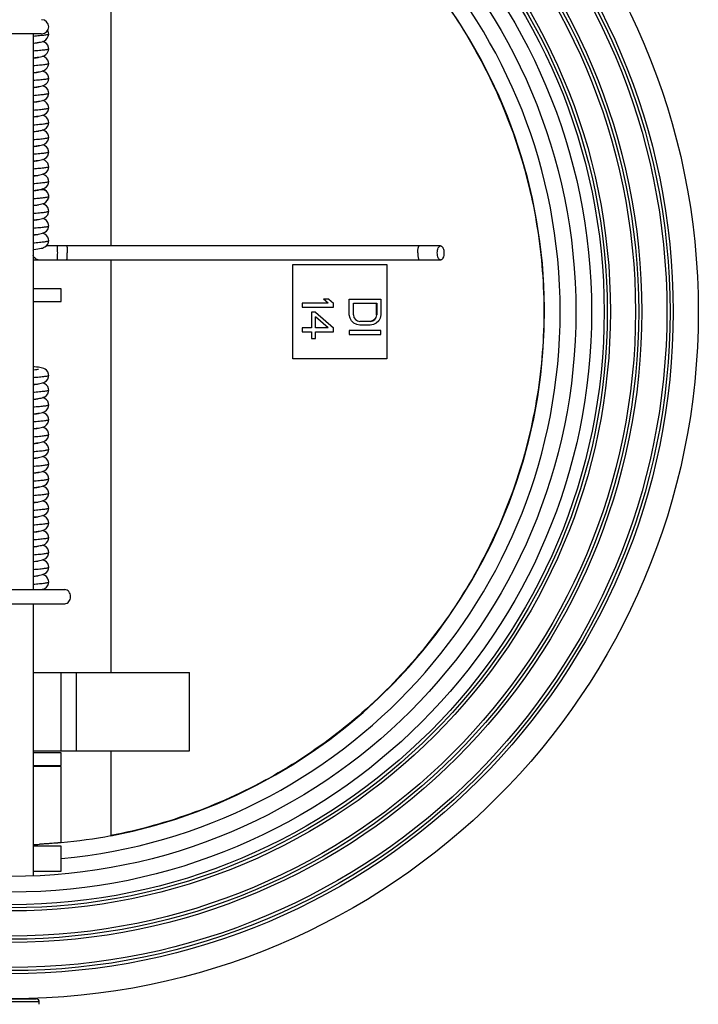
# Model space of a CAD drawing. Header units: millimetres. Extents: x 35 to 1506, y -73 to 359.
# Tile 11 of 13: x 1236 to 1344, y 32 to 189. Entities that reach past the tile are written whole.
import ezdxf

# ---------------------------------------------------------------- set-up
doc = ezdxf.new("R2010")
doc.units = ezdxf.units.MM
doc.header["$LTSCALE"] = 30.734
doc.layers.get('0').update_dxf_attribs({"linetype": 'CONTINUOUS'})

msp = doc.modelspace()

# ---------------------------------------------------------------- linework, layer by layer
at = {"color": 7, "linetype": 'Continuous'}
for p, q in [((1250.61, 215.11), (1250.61, 153.1)), ((1239.52, 186.9), (1226.68, 186.9)), ((1238.2, 186.9), (1238.2, 98.33)), ((1240.7, 186.85), (1240.7, 186.84)), ((1238.86, 185.51), (1239.15, 185.55)), ((1240.7, 184.49), (1240.7, 184.49)), ((1238.84, 183.16), (1239.14, 183.2)), ((1240.7, 182.14), (1240.7, 182.14)), ((1240.7, 179.79), (1240.7, 179.79)), ((1240.7, 177.45), (1240.7, 177.45)), ((1240.7, 175.1), (1240.7, 175.1)), ((1240.7, 172.75), (1240.7, 172.75)), ((1240.7, 170.4), (1240.7, 170.4)), ((1240.7, 168.05), (1240.7, 168.05)), ((1240.7, 165.7), (1240.7, 165.7)), ((1240.7, 163.35), (1240.7, 163.35)), ((1238.84, 162.01), (1239.11, 162.04)), ((1240.47, 160.31), (1240.58, 160.49)), ((1240.55, 160.43), (1240.57, 160.46)), ((1240.57, 160.46), (1240.68, 160.79)), ((1240.68, 160.79), (1240.7, 161)), ((1240.7, 161), (1240.69, 160.98)), ((1240.7, 161), (1240.7, 161)), ((1238.85, 159.66), (1239.14, 159.7)), ((1240.7, 158.64), (1240.7, 158.65)), ((1240.7, 156.29), (1240.7, 156.3)), ((1239.89, 155.06), (1239.72, 155.12)), ((1240.7, 153.94), (1240.7, 153.94)), ((1303.15, 153.1), (1240.33, 153.1)), ((1303.15, 150.85), (1238.2, 150.85)), ((1250.61, 150.85), (1250.61, 85.11)), ((1279.6, 150.11), (1294.6, 150.11)), ((1279.6, 135.11), (1279.6, 150.11)), ((1294.6, 150.11), (1294.6, 135.11)), ((1242.7, 146.24), (1238.2, 146.24)), ((1242.7, 144.24), (1242.7, 146.24)), ((1285.35, 144.61), (1284.5, 144.61)), ((1285.25, 143.99), (1284.5, 144.61)), ((1285.35, 144.61), (1286.1, 143.99)), ((1288.6, 144.61), (1293.6, 144.61)), ((1288.6, 142.11), (1288.6, 144.61)), ((1293.6, 144.61), (1293.6, 142.11)), ((1238.2, 144.24), (1242.7, 144.24)), ((1285.25, 143.99), (1281.1, 143.99)), ((1281.1, 143.99), (1281.1, 143.36)), ((1281.1, 143.36), (1286.1, 143.36)), ((1286.1, 143.36), (1286.1, 143.99)), ((1289.24, 143.99), (1292.96, 143.99)), ((1289.24, 142.11), (1289.24, 143.99)), ((1292.95, 142.11), (1292.95, 143.99)), ((1292.96, 143.99), (1292.96, 142.11)), ((1283.23, 142.53), (1282.59, 142.53)), ((1282.59, 142.53), (1282.59, 140.03)), ((1283.23, 142.53), (1286.1, 140.03)), ((1285.25, 140.03), (1283.23, 141.8)), ((1283.23, 140.03), (1283.23, 141.8)), ((1288.71, 141.59), (1288.6, 142.11)), ((1288.92, 141.18), (1288.71, 141.59)), ((1289.24, 142.11), (1289.34, 141.7)), ((1289.34, 141.7), (1289.56, 141.38)), ((1289.56, 141.38), (1289.88, 141.18)), ((1292.63, 141.38), (1292.31, 141.18)), ((1292.32, 141.18), (1292.64, 141.38)), ((1292.84, 141.7), (1292.63, 141.38)), ((1292.64, 141.38), (1292.85, 141.7)), ((1292.95, 142.11), (1292.84, 141.7)), ((1292.85, 141.7), (1292.96, 142.11)), ((1292.95, 142.11), (1292.96, 142.11)), ((1293.49, 141.59), (1293.28, 141.18)), ((1293.6, 142.11), (1293.49, 141.59)), ((1282.59, 140.03), (1281.1, 140.03)), ((1281.1, 140.03), (1281.1, 139.41)), ((1285.25, 140.03), (1283.23, 140.03)), ((1286.1, 139.41), (1286.1, 140.03)), ((1289.34, 140.76), (1288.92, 141.18)), ((1289.77, 140.55), (1289.34, 140.76)), ((1290.3, 140.45), (1289.77, 140.55)), ((1289.88, 141.18), (1290.3, 141.07)), ((1291.9, 141.07), (1290.3, 141.07)), ((1291.9, 140.45), (1290.3, 140.45)), ((1292.31, 141.18), (1291.88, 141.07)), ((1291.9, 141.07), (1292.32, 141.18)), ((1292.43, 140.55), (1291.9, 140.45)), ((1292.85, 140.76), (1292.43, 140.55)), ((1293.28, 141.18), (1292.85, 140.76)), ((1281.1, 139.41), (1282.59, 139.41)), ((1282.59, 139.41), (1282.59, 138.36)), ((1282.59, 138.36), (1283.23, 138.36)), ((1283.23, 139.41), (1286.1, 139.41)), ((1283.23, 138.36), (1283.23, 139.41)), ((1293.6, 139.61), (1288.6, 139.61)), ((1288.6, 139.61), (1288.6, 138.99)), ((1288.6, 138.99), (1293.6, 138.99)), ((1293.6, 138.99), (1293.6, 139.61)), ((1294.6, 135.11), (1279.6, 135.11)), ((1240.7, 132.44), (1240.7, 132.44)), ((1240.7, 130.09), (1240.7, 130.09)), ((1240.7, 127.74), (1240.7, 127.74)), ((1240.7, 125.39), (1240.7, 125.39)), ((1240.7, 123.04), (1240.7, 123.04)), ((1240.7, 120.69), (1240.7, 120.69)), ((1240.7, 118.34), (1240.7, 118.34)), ((1240.7, 115.99), (1240.7, 115.99)), ((1240.7, 113.64), (1240.7, 113.64)), ((1240.7, 111.29), (1240.7, 111.29)), ((1240.7, 108.94), (1240.7, 108.94)), ((1238.81, 105.25), (1239.09, 105.29)), ((1240.7, 106.59), (1240.7, 106.59)), ((1240.7, 104.24), (1240.7, 104.24)), ((1240.7, 101.89), (1240.7, 101.89)), ((1240.7, 99.54), (1240.7, 99.54)), ((1230.49, 98.33), (1243.27, 98.33)), ((1239.59, 98.33), (1239.68, 98.35)), ((1239.82, 98.33), (1239.72, 98.37)), ((1230.49, 96.08), (1243.27, 96.08)), ((1238.2, 96.08), (1238.2, 52.68)), ((1238.2, 85.11), (1263.13, 85.11)), ((1242.68, 72.61), (1242.68, 85.11)), ((1245.12, 72.61), (1245.12, 85.11)), ((1263.13, 72.61), (1263.13, 85.11)), ((1238.2, 72.61), (1263.13, 72.61)), ((1242.7, 72.32), (1238.2, 72.32)), ((1242.7, 70.32), (1242.7, 72.32)), ((1250.61, 72.61), (1250.61, 59.13)), ((1238.2, 70.32), (1242.7, 70.32)), ((1242.7, 70.11), (1238.2, 70.11)), ((1242.7, 57.99), (1242.7, 70.11)), ((1242.7, 57.43), (1238.2, 57.43)), ((1242.7, 53.43), (1242.7, 57.43)), ((1238.2, 53.43), (1242.7, 53.43)), ((1230.7, 33.11), (1238.7, 33.11)), ((1239.2, 32.61), (1230.2, 32.61)), ((1239.2, 32.24), (1239.2, 32.61))]:
    msp.add_line(p, q, dxfattribs=at)
for points in [[(1239.15, 185.55), (1239.39, 185.59), (1239.6, 185.64), (1239.8, 185.69), (1240.01, 185.78), (1240.25, 185.93), (1240.48, 186.18), (1240.64, 186.5), (1240.7, 186.85)], [(1240.7, 186.84), (1240.67, 187.07), (1240.55, 187.41), (1240.53, 187.44)], [(1238.2, 185.43), (1238.53, 185.47), (1238.86, 185.51)], [(1239.09, 185.47), (1239.09, 185.47), (1239.04, 185.46), (1238.94, 185.44), (1238.8, 185.42), (1238.61, 185.39), (1238.39, 185.36), (1238.2, 185.34)], [(1240.7, 184.49), (1240.67, 184.72), (1240.55, 185.06), (1240.34, 185.33), (1240.1, 185.51), (1239.89, 185.61), (1239.72, 185.67)], [(1239.14, 183.2), (1239.39, 183.24), (1239.61, 183.29), (1239.81, 183.35), (1240.02, 183.44), (1240.26, 183.59), (1240.48, 183.82), (1240.64, 184.13), (1240.7, 184.49)], [(1238.2, 183.08), (1238.49, 183.11), (1238.84, 183.16)], [(1239.09, 183.12), (1239.09, 183.12), (1239.04, 183.11), (1238.95, 183.09), (1238.81, 183.07), (1238.64, 183.04), (1238.43, 183.01), (1238.2, 182.99)], [(1238.97, 180.82), (1239.22, 180.86), (1239.45, 180.9), (1239.65, 180.95), (1239.84, 181.01), (1240.04, 181.1), (1240.27, 181.25), (1240.48, 181.48), (1240.64, 181.78), (1240.7, 182.14)], [(1240.7, 182.14), (1240.67, 182.37), (1240.55, 182.71), (1240.35, 182.97), (1240.11, 183.15), (1239.9, 183.26), (1239.72, 183.32)], [(1238.2, 180.73), (1238.34, 180.75), (1238.68, 180.78), (1238.97, 180.82)], [(1239.09, 180.77), (1239.09, 180.77), (1239.06, 180.76), (1238.98, 180.75), (1238.86, 180.73), (1238.7, 180.7), (1238.51, 180.68), (1238.29, 180.65), (1238.2, 180.64)], [(1240.7, 179.79), (1240.68, 180.02), (1240.55, 180.36), (1240.34, 180.63), (1240.1, 180.81), (1239.89, 180.91), (1239.72, 180.97)], [(1239.02, 178.48), (1239.26, 178.52), (1239.47, 178.56), (1239.66, 178.6), (1239.85, 178.66), (1240.05, 178.75), (1240.28, 178.9), (1240.49, 179.14), (1240.65, 179.45), (1240.7, 179.79)], [(1238.2, 178.38), (1238.41, 178.4), (1238.74, 178.44), (1239.02, 178.48)], [(1239.09, 178.42), (1239.09, 178.42), (1239.07, 178.42), (1239.01, 178.4), (1238.9, 178.38), (1238.76, 178.36), (1238.58, 178.33), (1238.37, 178.31), (1238.2, 178.29)], [(1239.05, 176.14), (1239.31, 176.18), (1239.52, 176.22), (1239.72, 176.27), (1239.91, 176.33), (1240.12, 176.44), (1240.35, 176.61), (1240.55, 176.87), (1240.67, 177.2), (1240.7, 177.45)], [(1240.7, 177.45), (1240.68, 177.67), (1240.56, 178), (1240.35, 178.27), (1240.11, 178.46), (1239.89, 178.56), (1239.72, 178.62)], [(1238.2, 176.03), (1238.39, 176.05), (1238.75, 176.09), (1239.05, 176.14)], [(1239.09, 176.07), (1239.09, 176.07), (1239.07, 176.07), (1239, 176.05), (1238.89, 176.03), (1238.75, 176.01), (1238.57, 175.98), (1238.35, 175.95), (1238.2, 175.94)], [(1240.7, 175.1), (1240.68, 175.31), (1240.56, 175.65), (1240.36, 175.92), (1240.12, 176.1), (1239.9, 176.21), (1239.72, 176.27)], [(1239.06, 173.79), (1239.31, 173.83), (1239.52, 173.87), (1239.71, 173.92), (1239.9, 173.98), (1240.1, 174.08), (1240.34, 174.25), (1240.55, 174.52), (1240.68, 174.86), (1240.7, 175.1)], [(1238.2, 173.68), (1238.44, 173.71), (1238.78, 173.75), (1239.06, 173.79)], [(1239.09, 173.72), (1239.09, 173.72), (1239.08, 173.72), (1239.02, 173.71), (1238.92, 173.69), (1238.78, 173.66), (1238.61, 173.64), (1238.41, 173.61), (1238.2, 173.59)], [(1239.01, 171.43), (1239.27, 171.47), (1239.49, 171.51), (1239.68, 171.56), (1239.87, 171.62), (1240.09, 171.72), (1240.33, 171.9), (1240.55, 172.17), (1240.68, 172.51), (1240.7, 172.75)], [(1240.7, 172.75), (1240.68, 172.97), (1240.55, 173.31), (1240.35, 173.57), (1240.11, 173.76), (1239.88, 173.87), (1239.72, 173.92)], [(1238.2, 171.33), (1238.38, 171.35), (1238.72, 171.39), (1239.01, 171.43)], [(1239.08, 171.37), (1239.09, 171.37), (1239.07, 171.37), (1239.01, 171.35), (1238.9, 171.33), (1238.75, 171.31), (1238.57, 171.28), (1238.35, 171.25), (1238.2, 171.24)], [(1240.7, 170.4), (1240.68, 170.62), (1240.56, 170.95), (1240.37, 171.21), (1240.14, 171.39), (1239.91, 171.51), (1239.72, 171.57)], [(1239.02, 169.08), (1239.28, 169.12), (1239.51, 169.17), (1239.71, 169.22), (1239.9, 169.28), (1240.11, 169.38), (1240.34, 169.56), (1240.54, 169.82), (1240.67, 170.15), (1240.7, 170.4)], [(1238.2, 168.98), (1238.36, 169), (1238.72, 169.04), (1239.02, 169.08)], [(1239.07, 169.02), (1239.08, 169.02), (1239.08, 169.02), (1239.02, 169.01), (1238.92, 168.99), (1238.77, 168.96), (1238.59, 168.93), (1238.37, 168.91), (1238.2, 168.89)], [(1239.03, 166.73), (1239.28, 166.77), (1239.51, 166.82), (1239.71, 166.87), (1239.9, 166.93), (1240.11, 167.03), (1240.34, 167.21), (1240.54, 167.47), (1240.67, 167.8), (1240.7, 168.05)], [(1240.7, 168.05), (1240.67, 168.27), (1240.55, 168.61), (1240.35, 168.88), (1240.11, 169.06), (1239.9, 169.16), (1239.72, 169.22)], [(1238.2, 166.63), (1238.38, 166.65), (1238.72, 166.69), (1239.03, 166.73)], [(1239.08, 166.67), (1239.08, 166.67), (1239.03, 166.66), (1238.94, 166.64), (1238.82, 166.62), (1238.65, 166.59), (1238.46, 166.57), (1238.23, 166.54), (1238.2, 166.54)], [(1240.7, 165.7), (1240.67, 165.93), (1240.55, 166.26), (1240.35, 166.52), (1240.12, 166.7), (1239.9, 166.81), (1239.72, 166.87)], [(1239.02, 164.38), (1239.27, 164.42), (1239.49, 164.46), (1239.69, 164.51), (1239.88, 164.57), (1240.09, 164.68), (1240.33, 164.85), (1240.54, 165.11), (1240.67, 165.45), (1240.7, 165.7)], [(1238.2, 164.28), (1238.4, 164.3), (1238.73, 164.34), (1239.02, 164.38)], [(1239.07, 164.32), (1239.08, 164.32), (1239.07, 164.32), (1239.01, 164.3), (1238.9, 164.28), (1238.74, 164.26), (1238.53, 164.23), (1238.27, 164.19), (1238.2, 164.19)], [(1239.11, 162.04), (1239.34, 162.08), (1239.54, 162.12), (1239.72, 162.17), (1239.91, 162.23), (1240.11, 162.34), (1240.34, 162.51), (1240.55, 162.78), (1240.67, 163.11), (1240.7, 163.35)], [(1240.7, 163.35), (1240.67, 163.59), (1240.55, 163.92), (1240.35, 164.18), (1240.11, 164.36), (1239.89, 164.46), (1239.72, 164.52)], [(1238.2, 161.93), (1238.53, 161.97), (1238.84, 162.01)], [(1239.08, 161.97), (1239.08, 161.97), (1239.02, 161.96), (1238.92, 161.94), (1238.77, 161.91), (1238.58, 161.88), (1238.36, 161.85), (1238.2, 161.84)], [(1240.7, 161), (1240.67, 161.24), (1240.54, 161.57), (1240.34, 161.83), (1240.1, 162.01), (1239.88, 162.12), (1239.72, 162.17)], [(1239.14, 159.7), (1239.39, 159.74), (1239.6, 159.79), (1239.8, 159.85), (1240.01, 159.93), (1240.24, 160.08), (1240.47, 160.31)], [(1238.2, 159.58), (1238.5, 159.61), (1238.85, 159.66)], [(1239.08, 159.62), (1239.08, 159.62), (1239.08, 159.62), (1239.01, 159.6), (1238.9, 159.58), (1238.74, 159.56), (1238.55, 159.53), (1238.31, 159.5), (1238.2, 159.49)], [(1239.05, 157.33), (1239.3, 157.37), (1239.51, 157.42), (1239.71, 157.47), (1239.9, 157.53), (1240.11, 157.64), (1240.34, 157.81), (1240.54, 158.07), (1240.67, 158.4), (1240.7, 158.65)], [(1240.7, 158.64), (1240.67, 158.87), (1240.55, 159.21), (1240.34, 159.48), (1240.11, 159.66), (1239.89, 159.76), (1239.72, 159.82)], [(1238.2, 157.23), (1238.44, 157.26), (1238.76, 157.3), (1239.05, 157.33)], [(1239.09, 157.27), (1239.08, 157.27), (1239.03, 157.26), (1238.92, 157.24), (1238.78, 157.21), (1238.61, 157.19), (1238.4, 157.16), (1238.2, 157.14)], [(1240.7, 156.29), (1240.67, 156.52), (1240.55, 156.85), (1240.35, 157.12), (1240.12, 157.3), (1239.91, 157.41), (1239.72, 157.47)], [(1239.88, 155.17), (1240.1, 155.28), (1240.33, 155.45), (1240.54, 155.72), (1240.67, 156.06), (1240.7, 156.3)], [(1238.2, 154.88), (1238.42, 154.9), (1238.75, 154.94), (1239.03, 154.98)], [(1239.08, 154.92), (1239.08, 154.92), (1239.08, 154.92), (1239.02, 154.91), (1238.91, 154.88), (1238.76, 154.86), (1238.57, 154.83), (1238.34, 154.8), (1238.2, 154.79)], [(1239.03, 154.98), (1239.28, 155.02), (1239.5, 155.06), (1239.69, 155.11), (1239.88, 155.17)], [(1240.7, 153.94), (1240.67, 154.17), (1240.55, 154.51), (1240.34, 154.78), (1240.1, 154.96), (1239.89, 155.06)], [(1240.34, 153.11), (1240.55, 153.38), (1240.67, 153.71), (1240.7, 153.94)], [(1238.2, 152.53), (1238.27, 152.54), (1238.64, 152.58), (1238.96, 152.62), (1239.24, 152.67), (1239.48, 152.71), (1239.69, 152.76), (1239.89, 152.83), (1240.1, 152.93), (1240.34, 153.11)], [(1240.7, 132.44), (1240.67, 132.68), (1240.55, 133.01), (1240.35, 133.27), (1240.12, 133.45), (1239.91, 133.55), (1239.72, 133.62), (1239.52, 133.67), (1239.31, 133.71), (1239.06, 133.75), (1238.77, 133.79), (1238.43, 133.83), (1238.2, 133.86)], [(1239.08, 133.42), (1239.08, 133.41), (1239.02, 133.4), (1238.92, 133.38), (1238.77, 133.36), (1238.58, 133.33), (1238.35, 133.3), (1238.2, 133.28)], [(1239.02, 131.12), (1239.28, 131.17), (1239.51, 131.21), (1239.71, 131.26), (1239.9, 131.33), (1240.11, 131.43), (1240.35, 131.61), (1240.55, 131.88), (1240.67, 132.22), (1240.7, 132.44)], [(1238.2, 131.03), (1238.36, 131.04), (1238.71, 131.08), (1239.02, 131.12)], [(1239.08, 131.06), (1239.08, 131.07), (1239.06, 131.06), (1238.99, 131.04), (1238.87, 131.02), (1238.7, 130.99), (1238.49, 130.97), (1238.25, 130.94), (1238.2, 130.93)], [(1240.7, 130.09), (1240.67, 130.34), (1240.54, 130.67), (1240.33, 130.93), (1240.1, 131.11), (1239.88, 131.21), (1239.72, 131.27)], [(1238.2, 128.68), (1238.33, 128.69), (1238.67, 128.73), (1238.98, 128.77)], [(1239.08, 128.72), (1239.08, 128.71), (1239.02, 128.7), (1238.92, 128.68), (1238.77, 128.66), (1238.59, 128.63), (1238.37, 128.6), (1238.2, 128.58)], [(1238.98, 128.77), (1239.25, 128.81), (1239.48, 128.85), (1239.68, 128.9), (1239.87, 128.97), (1240.09, 129.07), (1240.34, 129.25), (1240.55, 129.53), (1240.67, 129.87), (1240.7, 130.09)], [(1240.7, 127.74), (1240.67, 127.99), (1240.54, 128.33), (1240.33, 128.59), (1240.09, 128.76), (1239.88, 128.86), (1239.72, 128.92)], [(1238.97, 126.42), (1239.24, 126.46), (1239.48, 126.5), (1239.69, 126.55), (1239.89, 126.62), (1240.11, 126.73), (1240.34, 126.91), (1240.54, 127.17), (1240.67, 127.51), (1240.7, 127.74)], [(1238.2, 126.33), (1238.28, 126.33), (1238.65, 126.38), (1238.97, 126.42)], [(1239.08, 126.36), (1239.08, 126.37), (1239.07, 126.36), (1239, 126.35), (1238.89, 126.32), (1238.72, 126.3), (1238.52, 126.27), (1238.28, 126.24), (1238.2, 126.23)], [(1240.7, 125.39), (1240.67, 125.64), (1240.54, 125.97), (1240.33, 126.23), (1240.1, 126.41), (1239.88, 126.51), (1239.72, 126.57)], [(1238.2, 123.98), (1238.32, 123.99), (1238.69, 124.03), (1239.01, 124.07)], [(1239.09, 124.02), (1239.08, 124.02), (1239.03, 124), (1238.92, 123.98), (1238.77, 123.96), (1238.57, 123.93), (1238.35, 123.9), (1238.2, 123.88)], [(1239.01, 124.07), (1239.28, 124.12), (1239.51, 124.16), (1239.71, 124.21), (1239.9, 124.28), (1240.12, 124.39), (1240.35, 124.57), (1240.56, 124.84), (1240.68, 125.18), (1240.7, 125.39)], [(1240.7, 123.04), (1240.67, 123.27), (1240.54, 123.61), (1240.34, 123.88), (1240.1, 124.06), (1239.88, 124.16), (1239.72, 124.21)], [(1239.05, 121.73), (1239.3, 121.77), (1239.51, 121.81), (1239.71, 121.86), (1239.9, 121.92), (1240.11, 122.03), (1240.35, 122.21), (1240.55, 122.47), (1240.67, 122.81), (1240.7, 123.04)], [(1238.2, 121.63), (1238.48, 121.66), (1238.78, 121.69), (1239.05, 121.73)], [(1239.08, 121.66), (1239.09, 121.67), (1239.08, 121.67), (1239.02, 121.65), (1238.91, 121.63), (1238.76, 121.6), (1238.57, 121.58), (1238.34, 121.55), (1238.2, 121.53)], [(1240.7, 120.69), (1240.67, 120.93), (1240.54, 121.26), (1240.34, 121.52), (1240.11, 121.7), (1239.9, 121.8), (1239.72, 121.86)], [(1238.2, 119.28), (1238.47, 119.3), (1238.79, 119.34), (1239.07, 119.38)], [(1239.08, 119.31), (1239.09, 119.32), (1239.08, 119.32), (1239.03, 119.3), (1238.92, 119.28), (1238.77, 119.26), (1238.59, 119.23), (1238.37, 119.2), (1238.2, 119.18)], [(1239.07, 119.38), (1239.31, 119.42), (1239.51, 119.46), (1239.7, 119.51), (1239.89, 119.57), (1240.1, 119.67), (1240.34, 119.85), (1240.55, 120.12), (1240.68, 120.46), (1240.7, 120.69)], [(1240.7, 118.34), (1240.67, 118.58), (1240.54, 118.92), (1240.33, 119.18), (1240.1, 119.36), (1239.89, 119.46), (1239.72, 119.51)], [(1238.98, 117.02), (1239.25, 117.06), (1239.48, 117.11), (1239.69, 117.15), (1239.88, 117.22), (1240.1, 117.32), (1240.34, 117.5), (1240.54, 117.76), (1240.67, 118.1), (1240.7, 118.34)], [(1238.2, 116.93), (1238.33, 116.94), (1238.67, 116.98), (1238.98, 117.02)], [(1239.09, 116.97), (1239.09, 116.97), (1239.03, 116.95), (1238.92, 116.93), (1238.77, 116.91), (1238.58, 116.88), (1238.34, 116.85), (1238.2, 116.83)], [(1240.7, 115.99), (1240.67, 116.23), (1240.54, 116.57), (1240.33, 116.83), (1240.1, 117.01), (1239.89, 117.11), (1239.72, 117.16)], [(1238.2, 114.58), (1238.44, 114.6), (1238.76, 114.64), (1239.03, 114.68)], [(1239.09, 114.62), (1239.09, 114.62), (1239.07, 114.61), (1239.01, 114.6), (1238.9, 114.58), (1238.76, 114.55), (1238.58, 114.53), (1238.38, 114.5), (1238.2, 114.48)], [(1239.03, 114.68), (1239.28, 114.72), (1239.5, 114.76), (1239.69, 114.81), (1239.88, 114.87), (1240.1, 114.97), (1240.34, 115.15), (1240.55, 115.42), (1240.67, 115.75), (1240.7, 115.99)], [(1240.7, 113.64), (1240.68, 113.88), (1240.55, 114.21), (1240.35, 114.47), (1240.1, 114.66), (1239.88, 114.76), (1239.72, 114.81)], [(1239.03, 112.33), (1239.29, 112.37), (1239.51, 112.41), (1239.7, 112.46), (1239.89, 112.52), (1240.11, 112.63), (1240.35, 112.82), (1240.56, 113.09), (1240.68, 113.43), (1240.7, 113.64)], [(1238.2, 112.22), (1238.37, 112.24), (1238.72, 112.28), (1239.03, 112.33)], [(1239.08, 112.26), (1239.08, 112.27), (1239.08, 112.27), (1239.02, 112.25), (1238.9, 112.23), (1238.74, 112.2), (1238.54, 112.17), (1238.29, 112.14), (1238.2, 112.13)], [(1240.7, 111.29), (1240.68, 111.52), (1240.55, 111.86), (1240.34, 112.13), (1240.09, 112.31), (1239.88, 112.41), (1239.72, 112.47)], [(1238.2, 109.87), (1238.4, 109.9), (1238.75, 109.94), (1239.05, 109.98)], [(1239.08, 109.92), (1239.09, 109.92), (1239.08, 109.91), (1239.02, 109.9), (1238.92, 109.88), (1238.79, 109.86), (1238.63, 109.83), (1238.44, 109.81), (1238.22, 109.78), (1238.2, 109.78)], [(1239.05, 109.98), (1239.3, 110.02), (1239.52, 110.06), (1239.71, 110.11), (1239.9, 110.17), (1240.11, 110.28), (1240.36, 110.47), (1240.56, 110.74), (1240.68, 111.08), (1240.7, 111.29)], [(1240.7, 108.94), (1240.68, 109.17), (1240.55, 109.5), (1240.34, 109.78), (1240.1, 109.96), (1239.88, 110.06), (1239.72, 110.12)], [(1239, 107.62), (1239.26, 107.66), (1239.49, 107.71), (1239.68, 107.75), (1239.87, 107.82), (1240.09, 107.92), (1240.34, 108.1), (1240.55, 108.38), (1240.68, 108.72), (1240.7, 108.94)], [(1238.2, 107.52), (1238.33, 107.54), (1238.69, 107.58), (1239, 107.62)], [(1239.08, 107.57), (1239.09, 107.57), (1239.07, 107.56), (1239.01, 107.55), (1238.9, 107.53), (1238.74, 107.5), (1238.56, 107.47), (1238.33, 107.45), (1238.2, 107.43)], [(1240.7, 106.59), (1240.68, 106.82), (1240.55, 107.15), (1240.35, 107.42), (1240.11, 107.61), (1239.89, 107.71), (1239.72, 107.77)], [(1238.2, 105.17), (1238.49, 105.21), (1238.81, 105.25)], [(1239.08, 105.22), (1239.08, 105.21), (1239.02, 105.2), (1238.92, 105.18), (1238.78, 105.16), (1238.59, 105.13), (1238.37, 105.1), (1238.2, 105.08)], [(1239.09, 105.29), (1239.33, 105.33), (1239.53, 105.37), (1239.72, 105.42), (1239.91, 105.48), (1240.13, 105.59), (1240.37, 105.78), (1240.57, 106.05), (1240.68, 106.38), (1240.7, 106.59)], [(1240.7, 104.24), (1240.67, 104.49), (1240.54, 104.82), (1240.33, 105.08), (1240.1, 105.26), (1239.89, 105.36), (1239.72, 105.42)], [(1238.97, 102.92), (1239.25, 102.96), (1239.49, 103.01), (1239.7, 103.06), (1239.89, 103.12), (1240.11, 103.23), (1240.34, 103.41), (1240.55, 103.67), (1240.67, 104.01), (1240.7, 104.24)], [(1238.2, 102.83), (1238.28, 102.83), (1238.64, 102.87), (1238.97, 102.92)], [(1239.08, 102.87), (1239.08, 102.86), (1239.03, 102.85), (1238.93, 102.83), (1238.79, 102.81), (1238.61, 102.78), (1238.4, 102.75), (1238.2, 102.73)], [(1240.7, 101.89), (1240.67, 102.14), (1240.54, 102.47), (1240.33, 102.73), (1240.1, 102.91), (1239.88, 103.01), (1239.72, 103.07)], [(1238.2, 100.48), (1238.28, 100.48), (1238.66, 100.53), (1238.98, 100.57)], [(1239.07, 100.51), (1239.08, 100.51), (1239.07, 100.51), (1239.01, 100.5), (1238.9, 100.48), (1238.75, 100.45), (1238.55, 100.42), (1238.31, 100.39), (1238.2, 100.38)], [(1238.98, 100.57), (1239.26, 100.61), (1239.49, 100.66), (1239.7, 100.71), (1239.89, 100.77), (1240.11, 100.88), (1240.34, 101.06), (1240.55, 101.32), (1240.67, 101.66), (1240.7, 101.89)], [(1240.7, 99.54), (1240.67, 99.8), (1240.53, 100.13), (1240.33, 100.39), (1240.09, 100.56), (1239.87, 100.67), (1239.72, 100.72)], [(1239.68, 98.35), (1239.87, 98.42), (1240.09, 98.52), (1240.33, 98.7), (1240.55, 98.97), (1240.67, 99.32), (1240.7, 99.54)]]:
    msp.add_lwpolyline(points, dxfattribs=at)
for radius in [109.5, 105.5, 105, 104.5, 100.5, 100, 99.5, 95.5, 95, 94.5, 92.5, 90]:
    msp.add_circle((1234.7, 142.61), radius, dxfattribs=at)
for centre, radius, start, end in [((1234.7, 142.61), 87.5, 275.2653, 84.735), ((1234.7, 142.61), 85, 280.7855, 70.4616), ((1239.58, 188.02), 1.12, 270, 90), ((1239.55, 160.99), 1.14, 334.1498, 342.4139), ((1239.55, 160.98), 1.15, 17.227, 18.4824), ((1239.55, 160.99), 1.15, 342.411, 345.6913), ((1239.6, 160.98), 1.09, 0.0075, 0.6659), ((1239.33, 151.99), 1.18, 151.5758, 163.7252), ((1240.67, 127.74), 0.0249, 349.4285, 353.619), ((1240.67, 127.74), 0.0242, 353.6182, 359.6554), ((1240.67, 125.39), 0.0243, 351.3804, 359.6534), ((1234.4, 146.9), 89.29, 272.4428, 273.1008), ((1238.7, 32.61), 0.5, 0, 90)]:
    msp.add_arc(centre, radius, start, end, dxfattribs=at)
msp.add_ellipse((1234.41, 142.61), major_axis=(86.05, 0), ratio=0.987797, start_param=-1.474319, end_param=-1.381449, dxfattribs=at)
for points, knots in [([(1263.12, 222.69), (1267.47, 221.14), (1275.93, 217.32), (1287.51, 209.62), (1297.69, 200.14), (1306.19, 189.13), (1312.79, 176.88), (1317.32, 163.73), (1319.65, 150.01), (1319.72, 136.1), (1317.53, 122.36), (1313.14, 109.16), (1306.67, 96.85), (1298.28, 85.75), (1288.2, 76.16), (1276.7, 68.34), (1264.08, 62.49), (1255.14, 60), (1250.61, 59.13)], [0, 0, 0, 0, 0.062495, 0.124989, 0.187487, 0.249988, 0.312491, 0.374996, 0.437501, 0.500007, 0.562513, 0.625017, 0.68752, 0.75002, 0.812518, 0.875014, 0.937506, 1, 1, 1, 1]), ([(1240.7, 186.84), (1240.7, 186.82), (1240.63, 186.78), (1240.51, 186.75), (1240.3, 186.71), (1240.02, 186.66), (1239.66, 186.62), (1239.05, 186.56), (1238.56, 186.52), (1238.22, 186.49)], [0, 0, 0, 0, 0.023859, 0.07575, 0.159379, 0.274274, 0.41821, 0.588783, 1, 1, 1, 1]), ([(1240.7, 184.49), (1240.7, 184.47), (1240.63, 184.43), (1240.51, 184.4), (1240.3, 184.35), (1240.01, 184.31), (1239.65, 184.27), (1239.04, 184.21), (1238.55, 184.17), (1238.21, 184.14)], [0, 0, 0, 0, 0.023858, 0.075904, 0.159813, 0.274824, 0.418724, 0.58916, 1, 1, 1, 1]), ([(1240.7, 182.14), (1240.7, 182.12), (1240.63, 182.08), (1240.51, 182.05), (1240.3, 182.01), (1240.01, 181.96), (1239.66, 181.92), (1239.05, 181.86), (1238.56, 181.82), (1238.22, 181.79)], [0, 0, 0, 0, 0.023899, 0.076097, 0.160211, 0.275255, 0.419067, 0.589357, 1, 1, 1, 1]), ([(1240.7, 179.79), (1240.7, 179.77), (1240.63, 179.73), (1240.51, 179.7), (1240.3, 179.66), (1240.01, 179.61), (1239.66, 179.57), (1239.05, 179.51), (1238.57, 179.47), (1238.22, 179.44)], [0, 0, 0, 0, 0.023935, 0.076311, 0.16062, 0.275684, 0.419401, 0.589547, 1, 1, 1, 1]), ([(1238.22, 177.09), (1238.57, 177.12), (1239.05, 177.16), (1239.66, 177.22), (1240.01, 177.26), (1240.3, 177.31), (1240.51, 177.35), (1240.63, 177.38), (1240.7, 177.42), (1240.7, 177.45)], [0, 0, 0, 0, 0.411544, 0.580684, 0.723122, 0.837295, 0.921753, 0.975445, 1, 1, 1, 1]), ([(1238.21, 174.74), (1238.55, 174.77), (1239.04, 174.81), (1239.65, 174.87), (1240.01, 174.91), (1240.29, 174.96), (1240.51, 175), (1240.63, 175.03), (1240.7, 175.07), (1240.7, 175.1)], [0, 0, 0, 0, 0.411948, 0.581126, 0.723488, 0.837527, 0.921848, 0.975456, 1, 1, 1, 1]), ([(1238.22, 172.39), (1238.56, 172.42), (1239.05, 172.46), (1239.66, 172.52), (1240.02, 172.56), (1240.3, 172.61), (1240.51, 172.65), (1240.63, 172.68), (1240.7, 172.73), (1240.7, 172.75)], [0, 0, 0, 0, 0.412492, 0.581715, 0.723977, 0.837837, 0.92197, 0.975449, 1, 1, 1, 1]), ([(1238.22, 170.04), (1238.57, 170.07), (1239.06, 170.11), (1239.66, 170.17), (1240.02, 170.22), (1240.3, 170.26), (1240.51, 170.3), (1240.63, 170.33), (1240.7, 170.38), (1240.7, 170.4)], [0, 0, 0, 0, 0.412851, 0.582138, 0.72435, 0.838093, 0.922089, 0.975463, 1, 1, 1, 1]), ([(1240.7, 168.05), (1240.7, 168.03), (1240.63, 167.99), (1240.51, 167.95), (1240.3, 167.91), (1240.03, 167.87), (1239.67, 167.82), (1239.06, 167.76), (1238.57, 167.72), (1238.22, 167.69)], [0, 0, 0, 0, 0.024087, 0.07594, 0.158211, 0.270833, 0.413316, 0.584384, 1, 1, 1, 1]), ([(1240.7, 165.7), (1240.7, 165.68), (1240.63, 165.63), (1240.51, 165.6), (1240.3, 165.56), (1240.02, 165.52), (1239.66, 165.47), (1239.05, 165.41), (1238.56, 165.37), (1238.21, 165.34)], [0, 0, 0, 0, 0.02403, 0.075793, 0.158006, 0.270674, 0.413363, 0.584564, 1, 1, 1, 1]), ([(1240.7, 163.35), (1240.7, 163.33), (1240.63, 163.28), (1240.51, 163.25), (1240.3, 163.21), (1240.02, 163.17), (1239.67, 163.12), (1239.06, 163.06), (1238.56, 163.02), (1238.22, 162.99)], [0, 0, 0, 0, 0.024009, 0.075685, 0.15783, 0.270523, 0.413376, 0.584658, 1, 1, 1, 1]), ([(1239.04, 161.97), (1239.18, 162.05), (1239.5, 162.14), (1240, 162.06), (1240.41, 161.78), (1240.58, 161.49), (1240.63, 161.34)], [0, 0, 0, 0, 0.249839, 0.499757, 0.749888, 1, 1, 1, 1]), ([(1238.2, 160.64), (1238.48, 160.66), (1238.99, 160.71), (1239.68, 160.77), (1240.19, 160.84), (1240.47, 160.89), (1240.58, 160.92)], [0, 0, 0, 0, 0.351336, 0.641899, 0.861488, 1, 1, 1, 1]), ([(1240.58, 160.92), (1240.6, 160.93), (1240.64, 160.94), (1240.69, 160.97), (1240.69, 160.98)], [0, 0, 0, 0, 0.637257, 1, 1, 1, 1]), ([(1238.2, 158.29), (1238.55, 158.32), (1239.04, 158.36), (1239.65, 158.42), (1240.01, 158.46), (1240.3, 158.5), (1240.51, 158.55), (1240.63, 158.58), (1240.7, 158.62), (1240.7, 158.64)], [0, 0, 0, 0, 0.411264, 0.581862, 0.725917, 0.840895, 0.924404, 0.976183, 1, 1, 1, 1]), ([(1238.2, 155.94), (1238.55, 155.97), (1239.04, 156.01), (1239.65, 156.07), (1240.01, 156.11), (1240.3, 156.15), (1240.51, 156.2), (1240.63, 156.23), (1240.7, 156.27), (1240.7, 156.29)], [0, 0, 0, 0, 0.410959, 0.581396, 0.72538, 0.840461, 0.924236, 0.976158, 1, 1, 1, 1]), ([(1238.2, 153.59), (1238.55, 153.62), (1239.04, 153.66), (1239.65, 153.72), (1240.01, 153.76), (1240.29, 153.8), (1240.51, 153.85), (1240.63, 153.88), (1240.7, 153.92), (1240.7, 153.94)], [0, 0, 0, 0, 0.410678, 0.580951, 0.724848, 0.840003, 0.924037, 0.976127, 1, 1, 1, 1]), ([(1242.13, 151.98), (1242.13, 152.12), (1242.12, 152.33), (1242.11, 152.59), (1242.11, 152.76), (1242.09, 152.9), (1242.08, 153.01), (1242.07, 153.06), (1242.06, 153.1), (1242.05, 153.1)], [0, 0, 0, 0, 0.380046, 0.551761, 0.70237, 0.826257, 0.918718, 0.976634, 1, 1, 1, 1]), ([(1243.56, 153.1), (1243.57, 153.1), (1243.59, 153.06), (1243.61, 153.01), (1243.62, 152.9), (1243.64, 152.76), (1243.65, 152.59), (1243.66, 152.33), (1243.67, 152.12), (1243.67, 151.98)], [0, 0, 0, 0, 0.02586, 0.084544, 0.177136, 0.300773, 0.450849, 0.621819, 1, 1, 1, 1]), ([(1299.51, 151.98), (1299.51, 152.12), (1299.52, 152.33), (1299.55, 152.6), (1299.58, 152.77), (1299.61, 152.91), (1299.65, 153.02), (1299.71, 153.1), (1299.75, 153.1)], [0, 0, 0, 0, 0.371074, 0.537781, 0.683642, 0.804155, 0.896533, 1, 1, 1, 1]), ([(1302.62, 151.98), (1302.62, 152.12), (1302.65, 152.39), (1302.74, 152.71), (1302.85, 152.91), (1302.94, 153.01), (1303.04, 153.08), (1303.11, 153.1), (1303.15, 153.1)], [0, 0, 0, 0, 0.3235, 0.609496, 0.729995, 0.833373, 0.921441, 1, 1, 1, 1]), ([(1303.15, 153.1), (1303.18, 153.1), (1303.26, 153.08), (1303.36, 153.01), (1303.45, 152.91), (1303.56, 152.71), (1303.65, 152.39), (1303.68, 152.12), (1303.68, 151.98)], [0, 0, 0, 0, 0.078555, 0.166615, 0.269984, 0.390482, 0.676491, 1, 1, 1, 1]), ([(1239.19, 150.85), (1239.08, 150.85), (1238.86, 150.89), (1238.56, 151.06), (1238.33, 151.32), (1238.23, 151.53), (1238.2, 151.64)], [0, 0, 0, 0, 0.242329, 0.488653, 0.741276, 1, 1, 1, 1]), ([(1242.05, 150.85), (1242.06, 150.85), (1242.07, 150.89), (1242.08, 150.95), (1242.09, 151.05), (1242.11, 151.19), (1242.11, 151.36), (1242.12, 151.62), (1242.13, 151.83), (1242.13, 151.98)], [0, 0, 0, 0, 0.023365, 0.081282, 0.173743, 0.29763, 0.448239, 0.619955, 1, 1, 1, 1]), ([(1243.56, 150.85), (1243.57, 150.85), (1243.59, 150.89), (1243.61, 150.95), (1243.62, 151.05), (1243.64, 151.19), (1243.65, 151.36), (1243.66, 151.62), (1243.67, 151.83), (1243.67, 151.98)], [0, 0, 0, 0, 0.025859, 0.084543, 0.177136, 0.300773, 0.450848, 0.621819, 1, 1, 1, 1]), ([(1299.51, 151.98), (1299.51, 151.83), (1299.52, 151.62), (1299.55, 151.35), (1299.58, 151.18), (1299.61, 151.04), (1299.65, 150.93), (1299.71, 150.85), (1299.75, 150.85)], [0, 0, 0, 0, 0.371074, 0.537788, 0.683639, 0.804136, 0.896529, 1, 1, 1, 1]), ([(1303.15, 150.85), (1303.11, 150.85), (1303.04, 150.87), (1302.94, 150.94), (1302.85, 151.04), (1302.74, 151.24), (1302.65, 151.56), (1302.62, 151.83), (1302.62, 151.98)], [0, 0, 0, 0, 0.078555, 0.166615, 0.269984, 0.390482, 0.676491, 1, 1, 1, 1]), ([(1303.68, 151.98), (1303.68, 151.83), (1303.65, 151.56), (1303.56, 151.24), (1303.45, 151.04), (1303.36, 150.94), (1303.26, 150.87), (1303.18, 150.85), (1303.15, 150.85)], [0, 0, 0, 0, 0.3235, 0.609496, 0.729995, 0.833373, 0.921441, 1, 1, 1, 1]), ([(1240.7, 132.44), (1240.7, 132.42), (1240.63, 132.38), (1240.51, 132.35), (1240.3, 132.3), (1240.02, 132.26), (1239.66, 132.22), (1239.05, 132.15), (1238.55, 132.11), (1238.2, 132.09)], [0, 0, 0, 0, 0.023861, 0.075251, 0.157358, 0.270658, 0.414442, 0.585961, 1, 1, 1, 1]), ([(1240.7, 130.09), (1240.7, 130.07), (1240.63, 130.03), (1240.51, 129.99), (1240.3, 129.95), (1240.02, 129.91), (1239.66, 129.87), (1239.04, 129.8), (1238.55, 129.76), (1238.2, 129.74)], [0, 0, 0, 0, 0.023843, 0.075219, 0.157397, 0.2709, 0.414817, 0.586283, 1, 1, 1, 1]), ([(1240.69, 127.74), (1240.69, 127.71), (1240.62, 127.68), (1240.5, 127.64), (1240.29, 127.6), (1240, 127.56), (1239.64, 127.51), (1239.04, 127.45), (1238.55, 127.41), (1238.2, 127.39)], [0, 0, 0, 0, 0.025644, 0.078846, 0.162316, 0.276519, 0.420207, 0.590534, 1, 1, 1, 1]), ([(1240.69, 125.39), (1240.69, 125.37), (1240.62, 125.33), (1240.5, 125.29), (1240.29, 125.25), (1240, 125.21), (1239.64, 125.16), (1239.04, 125.1), (1238.55, 125.06), (1238.2, 125.04)], [0, 0, 0, 0, 0.025264, 0.078131, 0.161498, 0.275837, 0.419658, 0.590103, 1, 1, 1, 1]), ([(1238.21, 122.69), (1238.56, 122.71), (1239.05, 122.75), (1239.65, 122.81), (1240.01, 122.86), (1240.29, 122.9), (1240.51, 122.94), (1240.63, 122.98), (1240.7, 123.02), (1240.7, 123.04)], [0, 0, 0, 0, 0.410153, 0.580121, 0.723734, 0.838834, 0.923383, 0.97603, 1, 1, 1, 1]), ([(1238.21, 120.34), (1238.56, 120.36), (1239.04, 120.4), (1239.65, 120.46), (1240.01, 120.51), (1240.29, 120.55), (1240.51, 120.59), (1240.63, 120.63), (1240.7, 120.67), (1240.7, 120.69)], [0, 0, 0, 0, 0.410018, 0.57985, 0.72336, 0.838446, 0.923129, 0.975991, 1, 1, 1, 1]), ([(1238.2, 117.99), (1238.55, 118.01), (1239.04, 118.05), (1239.65, 118.11), (1240.01, 118.16), (1240.29, 118.2), (1240.51, 118.24), (1240.63, 118.28), (1240.7, 118.32), (1240.7, 118.34)], [0, 0, 0, 0, 0.409897, 0.579599, 0.723007, 0.838073, 0.92287, 0.975954, 1, 1, 1, 1]), ([(1238.21, 115.64), (1238.55, 115.66), (1239.04, 115.7), (1239.65, 115.76), (1240.01, 115.81), (1240.29, 115.85), (1240.51, 115.89), (1240.63, 115.93), (1240.7, 115.97), (1240.7, 115.99)], [0, 0, 0, 0, 0.409933, 0.579511, 0.722787, 0.837778, 0.922622, 0.975894, 1, 1, 1, 1]), ([(1240.7, 113.64), (1240.7, 113.62), (1240.63, 113.58), (1240.51, 113.55), (1240.3, 113.5), (1240.02, 113.46), (1239.66, 113.42), (1239.05, 113.35), (1238.56, 113.31), (1238.22, 113.29)], [0, 0, 0, 0, 0.024463, 0.077599, 0.161302, 0.2748, 0.416914, 0.586349, 1, 1, 1, 1]), ([(1240.7, 111.29), (1240.7, 111.27), (1240.63, 111.23), (1240.51, 111.2), (1240.3, 111.15), (1240.02, 111.11), (1239.66, 111.07), (1239.05, 111), (1238.56, 110.96), (1238.21, 110.94)], [0, 0, 0, 0, 0.024417, 0.077406, 0.160932, 0.274288, 0.416362, 0.585925, 1, 1, 1, 1]), ([(1240.7, 108.94), (1240.7, 108.92), (1240.63, 108.88), (1240.51, 108.85), (1240.3, 108.8), (1240.02, 108.76), (1239.66, 108.72), (1239.05, 108.65), (1238.56, 108.61), (1238.21, 108.59)], [0, 0, 0, 0, 0.024366, 0.077209, 0.160562, 0.273788, 0.415842, 0.585557, 1, 1, 1, 1]), ([(1240.7, 106.59), (1240.7, 106.57), (1240.63, 106.53), (1240.51, 106.5), (1240.3, 106.45), (1240.02, 106.41), (1239.66, 106.37), (1239.06, 106.3), (1238.56, 106.26), (1238.22, 106.24)], [0, 0, 0, 0, 0.02436, 0.0771, 0.160326, 0.273455, 0.415495, 0.585333, 1, 1, 1, 1]), ([(1238.22, 103.89), (1238.57, 103.91), (1239.06, 103.95), (1239.67, 104.02), (1240.03, 104.06), (1240.3, 104.1), (1240.51, 104.15), (1240.63, 104.18), (1240.7, 104.22), (1240.7, 104.24)], [0, 0, 0, 0, 0.414909, 0.5863, 0.729565, 0.842446, 0.924523, 0.976048, 1, 1, 1, 1]), ([(1238.22, 101.54), (1238.57, 101.56), (1239.06, 101.6), (1239.67, 101.67), (1240.02, 101.71), (1240.3, 101.75), (1240.51, 101.8), (1240.63, 101.83), (1240.7, 101.87), (1240.7, 101.89)], [0, 0, 0, 0, 0.414628, 0.586034, 0.729479, 0.842506, 0.924598, 0.976079, 1, 1, 1, 1]), ([(1238.21, 99.19), (1238.56, 99.21), (1239.05, 99.25), (1239.66, 99.32), (1240.02, 99.36), (1240.3, 99.4), (1240.51, 99.45), (1240.63, 99.48), (1240.7, 99.52), (1240.7, 99.54)], [0, 0, 0, 0, 0.41431, 0.585708, 0.729312, 0.842521, 0.924654, 0.976105, 1, 1, 1, 1]), ([(1244.18, 97.21), (1244.18, 97.35), (1244.14, 97.64), (1243.94, 98.01), (1243.64, 98.27), (1243.39, 98.33), (1243.27, 98.33)], [0, 0, 0, 0, 0.272841, 0.53283, 0.77368, 1, 1, 1, 1]), ([(1243.27, 96.08), (1243.39, 96.08), (1243.64, 96.15), (1243.94, 96.4), (1244.14, 96.77), (1244.18, 97.06), (1244.18, 97.21)], [0, 0, 0, 0, 0.22631, 0.467157, 0.727156, 1, 1, 1, 1]), ([(1242.7, 57.99), (1242.7, 57.99), (1242.69, 57.99), (1242.69, 57.99), (1242.67, 57.99), (1242.63, 57.99), (1242.56, 57.98), (1242.46, 57.97), (1242.33, 57.96), (1242.17, 57.95), (1241.98, 57.93), (1241.68, 57.91), (1241.25, 57.87), (1240.65, 57.83), (1239.97, 57.78), (1239.48, 57.76), (1239.23, 57.74)], [0, 0, 0, 0, 0.001066, 0.004241, 0.009527, 0.016917, 0.037995, 0.067423, 0.105071, 0.150775, 0.204374, 0.265685, 0.410417, 0.582799, 0.780283, 1, 1, 1, 1])]:
    msp.add_open_spline(points, degree=3, knots=knots, dxfattribs=at)
for points in [[(1240.64, 161.32), (1240.67, 161.21), (1240.69, 161.1), (1240.69, 161)], [(1240.69, 160.98), (1240.69, 160.89), (1240.68, 160.8), (1240.66, 160.71)]]:
    msp.add_open_spline(points, degree=3, dxfattribs=at)

doc.saveas('drawing.dxf')
